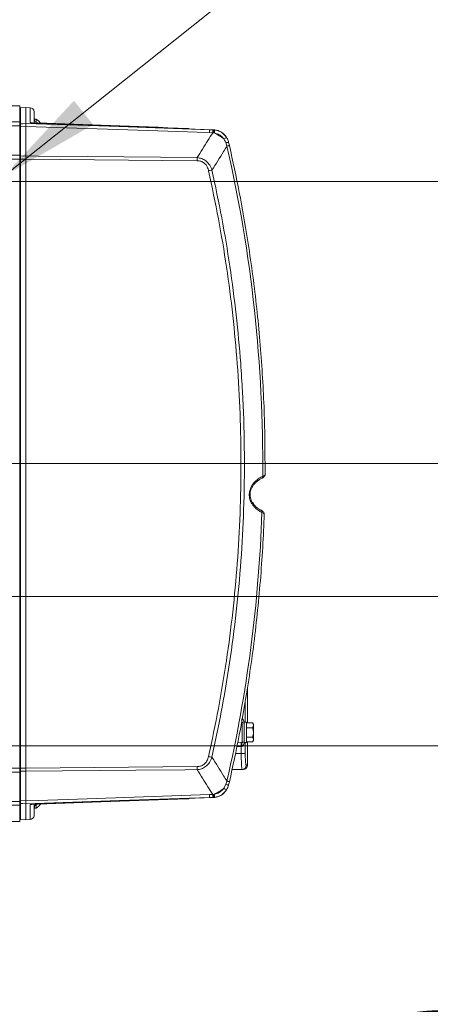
# Model space of a CAD drawing. Header units: millimetres. Extents: x 0 to 8410, y 0 to 5940.
# Tile 35 of 256: x 2440 to 2640, y 968 to 1450. Entities that reach past the tile are written whole.
import ezdxf

# ---------------------------------------------------------------- set-up
doc = ezdxf.new("R2010")
doc.units = ezdxf.units.MM
doc.header["$LTSCALE"] = 10
doc.styles.add('SLDTEXTSTYLE0', font='TXT', dxfattribs={"width": 0.605})
doc.dimstyles.new('SLDDIMSTYLE0', dxfattribs={"dimtxt": 50, "dimasz": 50, "dimexe": 0, "dimexo": 0.0625, "dimgap": 12.5, "dimtad": 1, "dimtoh": 1, "dimdec": 1, "dimrnd": 1e-09, "dimzin": 12, "dimdsep": 46, "dimtxsty": 'SLDTEXTSTYLE0', "dimsah": 1, "dimcen": 0.09, "dimadec": 0, "dimazin": 0, "dimtfac": 1, "dimtofl": 0, "dimtmove": 0, "dimatfit": 3, "dimfxl": 1, "dimfrac": 2, "dimtolj": 1, "dimtzin": 12, "dimarcsym": 0})
doc.dimstyles.new('SLDDIMSTYLE1', dxfattribs={"dimtxt": 50, "dimasz": 50, "dimexe": 0, "dimexo": 0.0625, "dimgap": -12.5, "dimtad": 1, "dimtoh": 1, "dimdec": 1, "dimrnd": 1e-09, "dimzin": 12, "dimdsep": 46, "dimtxsty": 'SLDTEXTSTYLE0', "dimsah": 1, "dimcen": 0.09, "dimadec": 0, "dimazin": 0, "dimtfac": 1, "dimtofl": 0, "dimtmove": 0, "dimatfit": 3, "dimfxl": 1, "dimfrac": 2, "dimtolj": 1, "dimtzin": 12, "dimarcsym": 0})
doc.dimstyles.new('SLDDIMSTYLE2', dxfattribs={"dimtxt": 50, "dimasz": 50, "dimexe": 0, "dimexo": 0.0625, "dimgap": 12.5, "dimtad": 1, "dimtoh": 1, "dimdec": 1, "dimrnd": 1e-09, "dimzin": 12, "dimdsep": 46, "dimtxsty": 'SLDTEXTSTYLE0', "dimsah": 1, "dimcen": 0.09, "dimadec": 0, "dimazin": 0, "dimtfac": 1, "dimtofl": 0, "dimtmove": 0, "dimatfit": 3, "dimfxl": 1, "dimfrac": 2, "dimtolj": 1, "dimtzin": 12, "dimarcsym": 0})
doc.dimstyles.new('SLDDIMSTYLE3', dxfattribs={"dimtxt": 50, "dimasz": 50, "dimexe": 0, "dimexo": 0.0625, "dimgap": -12.5, "dimtad": 1, "dimtoh": 1, "dimdec": 1, "dimrnd": 1e-09, "dimzin": 12, "dimdsep": 46, "dimtxsty": 'SLDTEXTSTYLE0', "dimsah": 1, "dimcen": 0.09, "dimadec": 0, "dimazin": 0, "dimtfac": 1, "dimtofl": 0, "dimtmove": 0, "dimatfit": 3, "dimfxl": 1, "dimfrac": 2, "dimtolj": 1, "dimtzin": 12, "dimarcsym": 0})
doc.dimstyles.new('SLDDIMSTYLE4', dxfattribs={"dimtxt": 50, "dimasz": 50, "dimexe": 0, "dimexo": 0.0625, "dimgap": 12.5, "dimtad": 0, "dimtih": 1, "dimtoh": 1, "dimdec": 1, "dimrnd": 1e-09, "dimzin": 12, "dimdsep": 46, "dimtxsty": 'SLDTEXTSTYLE0', "dimblk1": 'NONE', "dimsah": 1, "dimcen": 0, "dimadec": 0, "dimazin": 0, "dimtfac": 1, "dimtmove": 0, "dimatfit": 3, "dimldrblk": 'NONE', "dimfxl": 1, "dimfrac": 2, "dimtolj": 1, "dimtzin": 12, "dimarcsym": 0})

# ---------------------------------------------------------------- blocks, each defined once
blk = doc.blocks.new('*D46')
at = {"color": 7, "linetype": 'Continuous', "lineweight": 0}
for p, q in [((2410.3, 1232.51), (2796.99, 1232.51)), ((2781.99, 1094.51), (2781.99, 1232.51)), ((2428.71, 1094.51), (2796.99, 1094.51))]:
    blk.add_line(p, q, dxfattribs=at)
for points in [[(2781.99, 1232.51), (2774.49, 1182.51), (2789.49, 1182.51)], [(2781.99, 1094.51), (2789.49, 1144.51), (2774.49, 1144.51)]]:
    blk.add_solid(points, dxfattribs=at)
at = {"color": 7, "linetype": 'Continuous', "lineweight": 0, "insert": (2717.54, 1106.23), "char_height": 50, "attachment_point": 1, "rotation": 90, "style": 'SLDTEXTSTYLE0'}
blk.add_mtext('138', dxfattribs=at)
blk = doc.blocks.new('*D47')
at = {"color": 7, "linetype": 'Continuous', "lineweight": 0}
for p, q in [((2679.92, 1232.51), (2679.92, 1332.51)), ((2410.3, 1232.51), (2694.92, 1232.51)), ((2679.92, 1167.51), (2679.92, 1232.51)), ((2118.59, 1167.51), (2694.92, 1167.51)), ((2679.92, 1167.51), (2679.92, 727.07))]:
    blk.add_line(p, q, dxfattribs=at)
for points in [[(2679.92, 1232.51), (2687.42, 1282.51), (2672.42, 1282.51)], [(2679.92, 1167.51), (2672.42, 1117.51), (2687.42, 1117.51)]]:
    blk.add_solid(points, dxfattribs=at)
at = {"color": 7, "linetype": 'Continuous', "lineweight": 0, "char_height": 50, "attachment_point": 1, "rotation": 90, "style": 'SLDTEXTSTYLE0'}
for s, insert in [(' (3x M8)', (2615.46, 819.3)), ('65', (2615.46, 742.94))]:
    blk.add_mtext(s, dxfattribs=dict(at, insert=insert))
blk = doc.blocks.new('*D48')
at = {"color": 7, "linetype": 'Continuous', "lineweight": 0}
for p, q in [((2484.96, 1691.75), (2484.96, 1615.05)), ((2631.14, 1691.75), (2484.96, 1691.75)), ((2631.14, 1615.05), (2631.14, 1691.75)), ((2378.71, 1370.51), (2378.71, 1614.71)), ((2428.71, 1370.51), (2428.71, 1614.71)), ((2484.96, 1615.05), (2631.14, 1615.05)), ((2378.71, 1599.71), (2278.71, 1599.71)), ((2378.71, 1599.71), (2428.71, 1599.71)), ((2428.71, 1599.71), (2631.14, 1599.71))]:
    blk.add_line(p, q, dxfattribs=at)
for points in [[(2378.71, 1599.71), (2328.71, 1607.21), (2328.71, 1592.21)], [(2428.71, 1599.71), (2478.71, 1592.21), (2478.71, 1607.21)]]:
    blk.add_solid(points, dxfattribs=at)
at = {"color": 7, "linetype": 'Continuous', "lineweight": 0, "insert": (2500.83, 1679.5), "char_height": 50, "attachment_point": 1, "style": 'SLDTEXTSTYLE0'}
blk.add_mtext(' 50 ', dxfattribs=at)
blk = doc.blocks.new('*D49')
at = {"color": 7, "linetype": 'Continuous', "lineweight": 0}
for p, q in [((2428.71, 1370.51), (2909.36, 1370.51)), ((2894.36, 1094.51), (2894.36, 1370.51)), ((2879.02, 1324.71), (2802.31, 1324.71)), ((2802.31, 1324.71), (2802.31, 1140.31)), ((2879.02, 1140.31), (2879.02, 1324.71)), ((2802.31, 1140.31), (2879.02, 1140.31)), ((2428.71, 1094.51), (2909.36, 1094.51))]:
    blk.add_line(p, q, dxfattribs=at)
for points in [[(2894.36, 1370.51), (2886.86, 1320.51), (2901.86, 1320.51)], [(2894.36, 1094.51), (2901.86, 1144.51), (2886.86, 1144.51)]]:
    blk.add_solid(points, dxfattribs=at)
at = {"color": 7, "linetype": 'Continuous', "lineweight": 0, "insert": (2814.56, 1156.19), "char_height": 50, "attachment_point": 1, "rotation": 90, "style": 'SLDTEXTSTYLE0'}
blk.add_mtext(' 276 ', dxfattribs=at)
blk = doc.blocks.new('SW_SYMBOL_HOLE_DEPTH')
at = {"color": 0, "linetype": 'Continuous', "lineweight": 0}
for p, q in [((0, 8750), (8000, 8750)), ((4000, 8750), (4000, 750)), ((1000, 5550), (4000, 750)), ((7000, 5550), (4000, 750))]:
    blk.add_line(p, q, dxfattribs=at)
blk = doc.blocks.new('*D50')
at = {"color": 7, "linetype": 'Continuous', "lineweight": 0}
for p, q in [((2431.83, 1373.01), (2715.89, 1599.71)), ((2715.89, 1599.71), (2815.89, 1599.71)), ((2425.58, 1368.02), (2431.83, 1373.01))]:
    blk.add_line(p, q, dxfattribs=at)
blk.add_solid([(2431.83, 1373.01), (2475.59, 1398.34), (2466.23, 1410.06)], dxfattribs=at)
at = {"color": 7, "linetype": 'Continuous', "lineweight": 0, "xscale": 0.0064453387, "yscale": 0.0064453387, "zscale": 0.0064453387}
blk.add_blockref('SW_SYMBOL_HOLE_DEPTH', (3018.74, 1568.58), dxfattribs=at)
at = {"color": 7, "linetype": 'Continuous', "lineweight": 0, "char_height": 50, "attachment_point": 1, "style": 'SLDTEXTSTYLE0'}
for s, insert in [('4x M', (2831.76, 1625.8)), ('8', (2980.59, 1625.8)), ('16', (3087.8, 1625.94))]:
    blk.add_mtext(s, dxfattribs=dict(at, insert=insert))
blk = doc.blocks.new('_NONE')

msp = doc.modelspace()

# ---------------------------------------------------------------- linework, layer by layer
at = {"color": 7, "linetype": 'Continuous', "lineweight": 0}
for p, q in [((2439.705356, 1407.513996), (2357.550799, 1407.513996)), ((2439.705356, 1399.667074), (2439.705356, 1407.513996)), ((2442.703559, 1406.772559), (2440.161719, 1406.549876)), ((2440.161778, 1406.545793), (2440.161749, 1406.549429)), ((2442.703708, 1406.768476), (2442.703916, 1406.768506)), ((2444.827719, 1406.641608), (2442.704125, 1406.771754)), ((2442.705377, 1406.766539), (2442.705377, 1398.924624)), ((2446.705355, 1404.643645), (2446.705355, 1399.099489)), ((2439.705356, 1399.667074), (2439.705356, 1397.737702)), ((2439.705356, 1383.45324), (2439.705356, 1397.737702)), ((2442.705347, 1398.924356), (2442.705377, 1398.924624)), ((2442.705377, 1397.47872), (2442.705347, 1397.483086)), ((2442.705377, 1397.47872), (2442.705377, 1383.017351)), ((2447.705372, 1401.014005), (2446.711137, 1401.014005)), ((2447.705372, 1399.433618), (2447.705372, 1401.014005)), ((2534.458889, 1395.815869), (2448.632731, 1398.934876)), ((2534.044488, 1395.830353), (2534.715517, 1395.806318)), ((2534.715517, 1395.806318), (2535.114421, 1395.778557)), ((2541.848789, 1389.613815), (2541.845764, 1389.626951)), ((2541.848792, 1389.613812), (2542.189552, 1388.126736)), ((2439.705356, 1383.45324), (2439.705356, 1381.42619)), ((2442.705377, 1383.017351), (2442.705377, 1383.015101)), ((2439.705356, 1381.42619), (2439.705356, 1083.601808)), ((2442.705377, 1381.500711), (2442.705377, 1381.498103)), ((2442.705377, 1381.498103), (2442.705377, 1083.529895)), ((2558.317288, 1225.476759), (2558.306439, 1225.471786)), ((2559.650256, 1227.07052), (2559.661581, 1227.070473)), ((2554.005368, 1213.013999), (2553.505375, 1213.632801)), ((2559.252544, 1207.91633), (2559.242292, 1207.916514)), ((2551.005377, 1105.632802), (2551.005377, 1122.494412)), ((2548.522814, 1105.830421), (2548.147752, 1105.836963)), ((2550.505354, 1106.014003), (2549.505367, 1106.014003)), ((2549.505367, 1106.014003), (2549.505367, 1096.013998)), ((2550.505354, 1106.014003), (2550.505354, 1096.013998)), ((2553.505375, 1105.632802), (2550.505354, 1105.632802)), ((2553.505375, 1103.323405), (2550.505354, 1103.323405)), ((2554.005368, 1105.014001), (2553.505375, 1105.632802)), ((2554.005368, 1105.014001), (2554.005368, 1104.478096)), ((2554.005368, 1104.478096), (2554.005368, 1101.013993)), ((2553.505375, 1098.704596), (2550.505354, 1098.704596)), ((2554.005368, 1097.549891), (2554.005368, 1101.013993)), ((2548.522814, 1096.19758), (2546.296402, 1096.158718)), ((2549.505367, 1096.013998), (2550.505354, 1096.013998)), ((2553.505375, 1096.3952), (2550.505354, 1096.3952)), ((2551.005377, 1084.956308), (2551.005377, 1096.3952)), ((2553.505375, 1096.3952), (2554.005368, 1097.014)), ((2554.005368, 1097.549891), (2554.005368, 1097.014)), ((2439.705356, 1083.601808), (2439.705356, 1081.574758)), ((2439.705356, 1081.574758), (2439.705356, 1067.290296)), ((2442.705377, 1083.529895), (2442.705377, 1083.527287)), ((2442.705377, 1082.010647), (2442.705377, 1082.012897)), ((2442.705377, 1067.549278), (2442.705377, 1082.010647)), ((2548.498704, 1082.947155), (2543.520971, 1082.860281)), ((2541.845764, 1075.401047), (2541.848789, 1075.414183)), ((2542.189552, 1076.901262), (2541.848792, 1075.414186)), ((2439.705356, 1067.290296), (2439.705356, 1065.360924)), ((2439.705356, 1057.514002), (2439.705356, 1065.360924)), ((2442.705347, 1067.544912), (2442.705377, 1067.549278)), ((2442.705377, 1066.103374), (2442.705347, 1066.103642)), ((2442.705377, 1058.261459), (2442.705377, 1066.103374)), ((2446.705355, 1065.928703), (2446.705355, 1060.384353)), ((2447.705372, 1064.013993), (2447.705372, 1065.59438)), ((2448.632731, 1066.093122), (2534.458889, 1069.212129)), ((2534.715517, 1069.22168), (2534.044488, 1069.197645)), ((2535.114421, 1069.249441), (2534.715517, 1069.22168)), ((2446.711137, 1064.013993), (2447.705372, 1064.013993)), ((2357.550799, 1057.514002), (2439.705356, 1057.514002)), ((2440.161719, 1058.478122), (2442.703559, 1058.255439)), ((2442.703708, 1058.259522), (2442.703916, 1058.259492)), ((2442.704125, 1058.256244), (2444.827719, 1058.38639))]:
    msp.add_line(p, q, dxfattribs=at)
at = {"color": 8, "linetype": 'Continuous', "lineweight": 0}
for p, q in [((2442.703708, 1406.768476), (2440.161778, 1406.545793)), ((2440.161778, 1406.545793), (2440.161778, 1398.708319)), ((2444.775178, 1406.639685), (2442.705377, 1406.766539)), ((2444.775178, 1399.389913), (2444.775178, 1406.639685)), ((2377.814411, 1399.667074), (2439.705356, 1399.667074)), ((2439.705356, 1397.737702), (2377.814411, 1397.737702)), ((2442.705347, 1397.483086), (2440.161778, 1397.26684)), ((2440.161778, 1397.26684), (2440.161778, 1382.954647)), ((2448.633595, 1399.130826), (2448.635562, 1399.160033)), ((2448.635562, 1399.160033), (2448.635562, 1398.934772)), ((2532.424523, 1395.882939), (2448.635562, 1398.927917)), ((2521.77517, 1396.276807), (2521.77517, 1396.521499)), ((2521.77517, 1396.521499), (2521.77663, 1396.491846)), ((2532.424523, 1395.882939), (2534.044488, 1395.830353)), ((2534.041418, 1394.377877), (2532.424523, 1394.434174)), ((2534.231617, 1394.356375), (2534.041418, 1394.377877)), ((2534.588112, 1394.315442), (2534.231617, 1394.356375)), ((2534.542217, 1395.808597), (2534.978403, 1395.770257)), ((2534.884675, 1394.266879), (2534.588112, 1394.315442)), ((2541.022851, 1387.86072), (2540.466203, 1389.545505)), ((2365.853249, 1383.45324), (2439.705356, 1383.45324)), ((2440.161778, 1382.954647), (2442.705377, 1383.015101)), ((2439.705356, 1381.42619), (2365.853249, 1381.42619)), ((2439.705356, 1381.440153), (2440.161778, 1381.440153)), ((2440.161778, 1381.440153), (2440.161778, 1083.587845)), ((2526.465936, 1380.701741), (2442.705377, 1381.498103)), ((2549.950107, 1116.057081), (2549.950107, 1106.014003)), ((2548.522814, 1096.19758), (2548.522814, 1105.830421)), ((2547.995045, 1094.18868), (2545.894815, 1094.152009)), ((2547.995045, 1090.764006), (2547.995045, 1094.18868)), ((2549.950107, 1096.013998), (2549.950107, 1090.764006)), ((2547.995045, 1090.764006), (2545.202954, 1090.764006)), ((2547.995045, 1090.764006), (2549.950107, 1090.764006)), ((2442.705377, 1083.529895), (2526.465936, 1084.326257)), ((2365.853249, 1083.601808), (2439.705356, 1083.601808)), ((2439.705356, 1081.574758), (2365.853249, 1081.574758)), ((2439.705356, 1083.587845), (2440.161778, 1083.587845)), ((2442.705377, 1082.012897), (2440.161778, 1082.073351)), ((2440.161778, 1082.073351), (2440.161778, 1067.761158)), ((2539.524509, 1073.680778), (2540.466203, 1075.482493)), ((2540.466203, 1075.482493), (2541.022851, 1077.167278)), ((2532.424523, 1070.593824), (2534.041418, 1070.650121)), ((2534.041418, 1070.650121), (2534.231617, 1070.671623)), ((2534.231617, 1070.671623), (2534.588112, 1070.712557)), ((2534.588112, 1070.712557), (2534.884675, 1070.761119)), ((2377.814411, 1067.290296), (2439.705356, 1067.290296)), ((2439.705356, 1065.360924), (2377.814411, 1065.360924)), ((2440.161778, 1067.761158), (2442.705347, 1067.544912)), ((2440.161778, 1066.319679), (2440.161778, 1058.482205)), ((2444.775178, 1058.388313), (2444.775178, 1065.638085)), ((2448.635562, 1065.867965), (2448.633297, 1065.881675)), ((2448.635562, 1066.100081), (2532.424523, 1069.145059)), ((2448.635562, 1066.093226), (2448.635562, 1065.867965)), ((2521.77517, 1068.506499), (2521.77517, 1068.751191)), ((2534.044488, 1069.197645), (2532.424523, 1069.145059)), ((2534.978403, 1069.257741), (2534.542217, 1069.219401)), ((2440.161778, 1058.482205), (2442.703708, 1058.259522)), ((2442.705377, 1058.261459), (2444.775178, 1058.388313))]:
    msp.add_line(p, q, dxfattribs=at)
at = {"color": 8, "linetype": 'Continuous', "lineweight": 0, "flags": 128}
for points in [[(2440.161778, 1397.26684), (2440.070702, 1397.258287), (2439.984216, 1397.241195), (2439.905329, 1397.216176), (2439.836724, 1397.184079), (2439.780756, 1397.145992), (2439.73936, 1397.10324), (2439.713939, 1397.05727), (2439.705356, 1397.009676)], [(2440.161778, 1398.708319), (2441.278173, 1398.803135), (2442.705347, 1398.924356)], [(2442.705377, 1398.924624), (2488.497122, 1397.372161), (2532.424523, 1395.882939)], [(2532.424523, 1394.434174), (2526.42922, 1394.63762), (2502.447976, 1395.451402), (2442.705377, 1397.47872)], [(2444.775178, 1399.389913), (2445.155277, 1399.339934), (2445.459886, 1399.243539)], [(2542.189552, 1388.126736), (2542.170002, 1388.122281), (2542.111559, 1388.108944), (2542.01503, 1388.086935), (2541.881694, 1388.056537), (2541.713341, 1388.018151), (2541.512205, 1387.9723), (2541.281028, 1387.91958), (2541.022851, 1387.86072)], [(2440.161778, 1382.954647), (2440.070702, 1382.946243), (2439.984216, 1382.929479), (2439.905329, 1382.904922), (2439.836724, 1382.873406), (2439.780756, 1382.836034), (2439.73936, 1382.794057), (2439.713939, 1382.748952), (2439.705356, 1382.702222)], [(2442.705377, 1383.017351), (2448.701455, 1382.960474), (2472.685738, 1382.732888), (2526.465936, 1382.222359)], [(2442.705377, 1381.500711), (2441.224559, 1381.465455), (2440.161778, 1381.440153)], [(2558.481707, 1226.371094), (2558.53395, 1226.141828), (2558.545961, 1225.927007), (2558.516963, 1225.73986), (2558.448805, 1225.591915), (2558.345659, 1225.492282), (2558.317288, 1225.476759)], [(2559.608205, 1226.755772), (2559.641017, 1226.887982), (2559.650256, 1227.07052)], [(2558.100744, 1208.63891), (2558.157845, 1208.871286), (2558.173432, 1209.090294), (2558.14652, 1209.282116), (2558.078809, 1209.434648), (2557.974561, 1209.538267), (2557.943179, 1209.555869)], [(2559.242292, 1207.916514), (2559.23964, 1208.103852), (2559.213861, 1208.228819)], [(2548.258944, 1094.197889), (2548.171325, 1094.194834), (2548.083319, 1094.19175), (2547.995045, 1094.18868)], [(2550.458594, 1084.946861), (2550.94458, 1084.955265), (2551.005377, 1084.956308)], [(2439.705356, 1082.325776), (2439.713939, 1082.279046), (2439.73936, 1082.233941), (2439.780756, 1082.191964), (2439.836724, 1082.154592), (2439.905329, 1082.123076), (2439.984216, 1082.098519), (2440.070702, 1082.081755), (2440.161778, 1082.073351)], [(2440.161778, 1083.587845), (2441.224559, 1083.562543), (2442.705377, 1083.527287)], [(2526.465936, 1082.805639), (2520.469888, 1082.748701), (2496.485575, 1082.520997), (2442.705377, 1082.010647)], [(2541.022851, 1077.167278), (2541.281028, 1077.108418), (2541.512205, 1077.055698), (2541.713341, 1077.009847), (2541.881694, 1076.971461), (2542.01503, 1076.941063), (2542.111559, 1076.919054), (2542.170002, 1076.905718), (2542.189552, 1076.901262)], [(2442.705377, 1067.549278), (2448.70068, 1067.752724), (2472.681923, 1068.566521), (2532.424523, 1070.593824)], [(2439.705356, 1068.018322), (2439.713939, 1067.970728), (2439.73936, 1067.924758), (2439.780756, 1067.882006), (2439.836724, 1067.843919), (2439.905329, 1067.811822), (2439.984216, 1067.786803), (2440.070702, 1067.769711), (2440.161778, 1067.761158)], [(2442.705347, 1066.103642), (2441.278173, 1066.224863), (2440.161778, 1066.319679)], [(2532.424523, 1069.145059), (2488.497122, 1067.655837), (2442.705377, 1066.103374)], [(2444.775178, 1065.638085), (2445.155277, 1065.688064), (2445.469035, 1065.7882)]]:
    msp.add_lwpolyline(points, dxfattribs=at)
at = {"color": 7, "linetype": 'Continuous', "lineweight": 0, "flags": 128}
msp.add_lwpolyline([(2549.040272, 1082.956617), (2548.980071, 1082.955559), (2548.498704, 1082.947155)], dxfattribs=at)
at = {"color": 8, "linetype": 'Continuous', "lineweight": 0}
for centre, radius, start, end in [((2440.204963, 1406.048056), 0.499607, 94.95864124, 179.96313014), ((2444.70685, 1404.642348), 1.998505, 0.03717241, 88.04071016), ((2440.20498, 1398.210566), 0.499624, 94.96041444, 179.96135694), ((2448.703891, 1401.1574), 1.998536, 180.03806068, 268.04070605), ((2521.705466, 1394.520632), 2.00208, 59.30369226, 88.00480752), ((2516.39701, 1395.158557), 16.043875, 357.41220958, 2.58779042), ((2519.2012, 1395.135482), 14.859544, 357.0775448, 2.68027958), ((2524.365905, 1395.677284), 10.612906, 352.36306941, 0.50193993), ((2521.538324, 1367.910688), 29.542747, 52.49584289, 63.14307974), ((2548.347442, 1377.828117), 16.143428, 117.83211295, 123.12955592), ((2541.289742, 1386.902925), 2.767932, 78.34758188, 107.3092226), ((1859.705367, 1232.513999), 698.803345, 359.496328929, 12.844388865), ((2451.082741, 1381.46205), 75.38703, 359.42213855, 0.57786145), ((2461.467675, 1690.796063), 322.823098, 282.62528191, 282.92375216), ((1859.705367, 1232.513999), 698.803345, 347.155611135, 358.042069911), ((2576.640472, 1095.188526), 28.662872, 178.00094853, 181.99905147), ((2461.467675, 774.231935), 322.823098, 77.07624784, 77.37471809), ((2451.082741, 1083.565948), 75.38703, 359.42213855, 0.57786145), ((2548.461285, 1084.944115), 1.997311, 271.07348337, 0.07875853), ((2541.289742, 1078.125074), 2.767932, 252.6907774, 281.65241812), ((2516.39701, 1069.869441), 16.043875, 357.41220958, 2.58779042), ((2519.2012, 1069.892516), 14.859544, 357.31972042, 2.9224552), ((2521.538324, 1097.11731), 29.542747, 296.85692026, 307.50415711), ((2524.365905, 1069.350714), 10.612906, 359.49806007, 7.63693059), ((2548.347442, 1087.199881), 16.143428, 236.87044408, 242.16788705), ((2440.20498, 1066.817432), 0.499624, 180.03864306, 265.03958556), ((2448.703891, 1063.870598), 1.998536, 91.95929395, 179.96193932), ((2521.705466, 1070.507366), 2.00208, 271.99519248, 300.69630774), ((2444.70685, 1060.38565), 1.998505, 271.95928984, 359.96282759), ((2440.204963, 1058.979942), 0.499607, 180.03686986, 265.04135876)]:
    msp.add_arc(centre, radius, start, end, dxfattribs=at)
at = {"color": 7, "linetype": 'Continuous', "lineweight": 0}
for centre, radius, start, end in [((2444.705367, 1404.645354), 2, 6.13997211, 86.48473498), ((2440.205367, 1406.051787), 0.5, 116.66865552, 159.0441064), ((2448.705387, 1401.165694), 2.000032, 180.00625596, 268.14620624), ((2444.306386, 1394.89461), 7, 37.34451807, 60.95025276), ((2448.705367, 1400.933554), 2, 265.56805647, 267.94783899), ((2521.705422, 1394.529736), 1.999828, 58.88068003, 87.72017467), ((1859.705367, 1232.513999), 700, 9.014278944, 12.844388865), ((2558.661611, 1227.078209), 1, 340.75183829, 359.55676693), ((2558.253149, 1207.951295), 1, 357.99626183, 16.23890346), ((1859.705367, 1232.513999), 700, 347.155611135, 350.985721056), ((2548.505367, 1104.830568), 1, 0, 89), ((2548.505367, 1097.19743), 1, 271, 0), ((2549.005367, 1084.956309), 2, 271, 0.33732978), ((2448.705377, 1063.862307), 2.000022, 91.92526518, 179.99767452), ((2444.306386, 1070.133388), 7, 299.04974724, 323.05244042), ((2448.705367, 1064.094444), 2, 91.9861986, 94.39937747), ((2521.705335, 1070.498464), 2.000045, 272.05481326, 301.11847622), ((2444.705367, 1060.382644), 2, 273.4901821, 353.8476702), ((2440.205367, 1058.976211), 0.5, 201.02552316, 243.44896793)]:
    msp.add_arc(centre, radius, start, end, dxfattribs=at)
for centre, major_axis, ratio, start_param, end_param in [((2418.182514, 1405.269029), (24.522851, 1.497583), 0.0071443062, 6.2827490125, 6.2943983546), ((3104.429868, 1376.999571), (879.713339, -30.67821), 0.0012076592, 3.8712009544, 3.9885155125), ((3104.429868, 1088.028427), (879.713339, 30.67821), 0.0012076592, 2.2946697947, 2.4119843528), ((2418.182514, 1059.758969), (24.522851, -1.497583), 0.0071443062, 6.2719722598, 6.2836216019), ((2444.705367, 1061.38452), (-0.116353, 2.998431), 0.2986134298, 3.1482906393, 3.2066442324)]:
    msp.add_ellipse(centre, major_axis=major_axis, ratio=ratio, start_param=start_param, end_param=end_param, dxfattribs=at)
at = {"color": 8, "linetype": 'Continuous', "lineweight": 0}
for centre, major_axis, ratio, start_param, end_param in [((2444.705367, 1403.643478), (0.116353, 2.998431), 0.2986134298, 6.2764873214, 6.3350283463), ((2448.705367, 1393.928933), (-0.072662, 5.00594), 0.0104368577, 6.2303083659, 6.2826542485), ((2448.705367, 1071.099065), (0.072662, 5.00594), 0.0104368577, 3.1421237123, 3.1944695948), ((2444.705367, 1061.38452), (-0.116353, 2.998431), 0.2986134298, 3.0897496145, 3.1482906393)]:
    msp.add_ellipse(centre, major_axis=major_axis, ratio=ratio, start_param=start_param, end_param=end_param, dxfattribs=at)
for points, knots in [([(2440.161778, 1398.708319), (2440.159872, 1398.66552), (2440.155831, 1398.57481), (2440.155573, 1398.075174), (2440.15971, 1397.536265), (2440.161778, 1397.26684)], [0, 0, 0, 0, 0.3087652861, 0.6544203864, 1, 1, 1, 1]), ([(2448.635562, 1398.927917), (2448.632383, 1398.92817), (2447.852652, 1398.990302), (2446.483478, 1399.103328), (2445.040906, 1399.266613), (2444.85834, 1399.351325), (2444.775178, 1399.389913)], [0, 0, 0, 0, 0.0016695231, 0.4094950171, 0.7310161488, 1, 1, 1, 1]), ([(2448.546006, 1398.917069), (2448.57444, 1398.925232), (2448.604482, 1398.933856), (2448.633983, 1398.928219), (2448.635562, 1398.927917)], [0, 0, 0, 0, 0.9464760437, 1, 1, 1, 1]), ([(2526.465936, 1382.222359), (2528.214233, 1385.012832), (2530.753557, 1389.06587), (2533.260483, 1393.116166), (2534.041418, 1394.377877)], [0, 0, 0, 0, 0.6884889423, 1, 1, 1, 1]), ([(2539.524509, 1391.34722), (2539.07369, 1391.863395), (2538.153618, 1392.916852), (2536.491822, 1393.863538), (2535.343343, 1394.151768), (2534.884675, 1394.266879)], [0, 0, 0, 0, 0.3658991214, 0.7467593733, 1, 1, 1, 1]), ([(2534.978403, 1395.770257), (2535.572887, 1395.659081), (2537.046649, 1395.383471), (2539.185814, 1394.192482), (2540.274085, 1392.793468), (2540.81036, 1392.104064)], [0, 0, 0, 0, 0.2553624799, 0.6330593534, 1, 1, 1, 1]), ([(2541.022851, 1387.86072), (2540.481749, 1386.993144), (2538.048105, 1383.091158), (2535.584362, 1379.186796), (2533.668413, 1376.150539)], [0, 0, 0, 0, 0.2223421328, 1, 1, 1, 1]), ([(2540.466203, 1389.545505), (2540.378534, 1389.781642), (2540.14141, 1390.420338), (2539.763009, 1390.988878), (2539.524509, 1391.34722)], [0, 0, 0, 0, 0.3697164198, 1, 1, 1, 1]), ([(2440.161778, 1382.954647), (2440.161175, 1382.782511), (2440.159665, 1382.352157), (2440.160412, 1381.820507), (2440.161615, 1381.485661), (2440.161778, 1381.440153)], [0, 0, 0, 0, 0.3654959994, 0.9137669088, 1, 1, 1, 1]), ([(2526.465936, 1382.222359), (2527.220884, 1382.100924), (2528.755906, 1381.854011), (2530.754157, 1380.711472), (2532.46073, 1378.927451), (2533.285475, 1377.302073), (2533.628049, 1376.271917), (2533.668413, 1376.150539)], [0, 0, 0, 0, 0.2277018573, 0.4629820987, 0.673731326, 0.9615572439, 1, 1, 1, 1]), ([(2532.028361, 1375.778695), (2532.003476, 1375.884649), (2531.797334, 1376.762353), (2531.24498, 1378.149801), (2529.938252, 1379.658219), (2528.318519, 1380.548831), (2527.082056, 1380.650887), (2526.465936, 1380.701741)], [0, 0, 0, 0, 0.040453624, 0.3351096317, 0.5426311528, 0.7720964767, 1, 1, 1, 1]), ([(2532.028361, 1089.249303), (2533.686235, 1097.038053), (2537.003089, 1112.620743), (2540.894447, 1136.207858), (2543.987671, 1159.908999), (2546.215292, 1183.88034), (2547.568357, 1208.093288), (2548.021524, 1232.521597), (2547.567865, 1256.949905), (2546.214976, 1281.143013), (2543.993404, 1305.069744), (2540.90858, 1328.744119), (2537.016403, 1352.346168), (2533.691042, 1367.967853), (2532.028361, 1375.778695)], [0, 0, 0, 0, 0.0827003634, 0.1654558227, 0.2482112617, 0.3309116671, 0.4154394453, 0.5000260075, 0.5846125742, 0.6691403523, 0.7516350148, 0.834129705, 0.9170648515, 1, 1, 1, 1]), ([(2533.668413, 1376.150539), (2535.330302, 1368.342811), (2538.655187, 1352.722159), (2542.556061, 1329.077565), (2545.657278, 1305.3189), (2547.556664, 1284.87722), (2548.94496, 1263.26389), (2549.694514, 1240.474305), (2549.464824, 1213.874547), (2548.205312, 1188.063155), (2546.031664, 1163.068936), (2542.890834, 1138.170648), (2538.87507, 1113.403155), (2535.403333, 1097.049714), (2533.668413, 1088.877459)], [0, 0, 0, 0, 0.0826876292, 0.1654303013, 0.2481729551, 0.3308606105, 0.378049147, 0.4725234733, 0.5669978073, 0.6535351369, 0.7401670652, 0.8268307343, 0.9134626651, 1, 1, 1, 1]), ([(2558.100744, 1208.63891), (2557.468011, 1208.986516), (2556.203803, 1209.681039), (2554.403997, 1211.225141), (2552.904791, 1213.187732), (2551.964618, 1215.627243), (2551.830511, 1218.083187), (2552.451362, 1220.561605), (2553.639976, 1222.583028), (2555.154973, 1224.197792), (2556.72644, 1225.433771), (2557.878129, 1226.04878), (2558.481707, 1226.371094)], [0, 0, 0, 0, 0.1031028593, 0.2060007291, 0.3243150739, 0.4234023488, 0.5231546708, 0.6089961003, 0.7262116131, 0.8143786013, 0.9027194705, 1, 1, 1, 1]), ([(2558.481707, 1226.371094), (2558.783754, 1226.488573), (2559.363643, 1226.714117), (2559.557414, 1226.955071), (2559.650256, 1227.07052)], [0, 0, 0, 0, 0.5208698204, 1, 1, 1, 1]), ([(2559.242292, 1207.916514), (2559.23178, 1207.936671), (2559.166508, 1208.061826), (2558.883008, 1208.320852), (2558.362306, 1208.532562), (2558.100744, 1208.63891)], [0, 0, 0, 0, 0.08720789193, 0.54148176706, 1, 1, 1, 1]), ([(2549.438669, 1105.954712), (2549.365938, 1106.216249), (2549.224813, 1106.723724), (2548.940496, 1107.336327), (2548.645285, 1107.688128), (2548.424019, 1107.809282), (2548.312691, 1107.82333), (2548.258944, 1107.830112)], [0, 0, 0, 0, 0.35270559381, 0.68437211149, 0.86004270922, 0.93243132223, 1, 1, 1, 1]), ([(2548.258944, 1094.197889), (2548.312699, 1094.204667), (2548.424037, 1094.218705), (2548.645098, 1094.339957), (2548.942768, 1094.690772), (2549.214901, 1095.32717), (2549.427095, 1095.855207), (2549.49898, 1096.166031), (2549.505367, 1096.193646)], [0, 0, 0, 0, 0.0637896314, 0.1321201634, 0.2979755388, 0.6110949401, 0.9654475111, 1, 1, 1, 1]), ([(2526.465936, 1084.326257), (2526.612514, 1084.330435), (2527.311669, 1084.350364), (2528.61611, 1084.616569), (2530.163472, 1085.551679), (2531.418581, 1087.160643), (2531.809158, 1088.498475), (2532.028361, 1089.249303)], [0, 0, 0, 0, 0.0545060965, 0.2599869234, 0.4864671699, 0.7117915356, 1, 1, 1, 1]), ([(2533.668413, 1088.877459), (2533.324069, 1088.005993), (2532.699151, 1086.424446), (2531.039078, 1084.538271), (2529.115708, 1083.35666), (2527.50774, 1082.919113), (2526.64394, 1082.825027), (2526.465936, 1082.805639)], [0, 0, 0, 0, 0.2794942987, 0.5072290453, 0.7396731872, 0.9463544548, 1, 1, 1, 1]), ([(2533.668413, 1088.877459), (2535.584362, 1085.841202), (2538.048105, 1081.93684), (2540.481749, 1078.034854), (2541.022851, 1077.167278)], [0, 0, 0, 0, 0.7776578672, 1, 1, 1, 1]), ([(2548.498704, 1082.947155), (2548.449453, 1083.033044), (2548.350952, 1083.20482), (2548.198512, 1084.554526), (2548.074424, 1086.541914), (2548.005005, 1088.740792), (2547.997866, 1090.190995), (2547.995045, 1090.764006)], [0, 0, 0, 0, 0.2150745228, 0.43014812, 0.6451786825, 0.8598014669, 1, 1, 1, 1]), ([(2549.950107, 1090.764006), (2549.956559, 1090.116984), (2549.969461, 1088.823101), (2550.066891, 1087.095842), (2550.201352, 1085.779277), (2550.341264, 1085.054058), (2550.424318, 1084.978177), (2550.458594, 1084.946861)], [0, 0, 0, 0, 0.2108001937, 0.4215475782, 0.6337482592, 0.8488465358, 1, 1, 1, 1]), ([(2440.161778, 1083.587845), (2440.161175, 1083.394754), (2440.159665, 1082.91202), (2440.160412, 1082.404247), (2440.161615, 1082.112942), (2440.161778, 1082.073351)], [0, 0, 0, 0, 0.3655004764, 0.9137656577, 1, 1, 1, 1]), ([(2534.041418, 1070.650121), (2533.260483, 1071.911832), (2530.753557, 1075.962128), (2528.214233, 1080.015166), (2526.465936, 1082.805639)], [0, 0, 0, 0, 0.3115110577, 1, 1, 1, 1]), ([(2534.884675, 1070.761119), (2535.343343, 1070.87623), (2536.491822, 1071.16446), (2538.153618, 1072.111146), (2539.07369, 1073.164603), (2539.524509, 1073.680778)], [0, 0, 0, 0, 0.2532406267, 0.6341008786, 1, 1, 1, 1]), ([(2540.81036, 1072.923934), (2540.274085, 1072.23453), (2539.185814, 1070.835516), (2537.046649, 1069.644527), (2535.572887, 1069.368917), (2534.978403, 1069.257741)], [0, 0, 0, 0, 0.3669406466, 0.7446375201, 1, 1, 1, 1]), ([(2440.161778, 1067.761158), (2440.159872, 1067.519148), (2440.155831, 1067.006223), (2440.155574, 1066.473644), (2440.15971, 1066.370998), (2440.161778, 1066.319679)], [0, 0, 0, 0, 0.3087693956, 0.654418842, 1, 1, 1, 1]), ([(2444.775178, 1065.638085), (2444.85834, 1065.676673), (2445.040906, 1065.761385), (2446.483478, 1065.92467), (2447.852652, 1066.037696), (2448.632383, 1066.099828), (2448.635562, 1066.100081)], [0, 0, 0, 0, 0.26898385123, 0.59050498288, 0.99833047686, 1, 1, 1, 1]), ([(2448.635562, 1066.100081), (2448.633983, 1066.09978), (2448.604368, 1066.094133), (2448.574418, 1066.102218), (2448.546066, 1066.109871)], [0, 0, 0, 0, 0.0533242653, 1, 1, 1, 1]), ([(2521.777137, 1068.505084), (2521.777089, 1068.503192), (2521.776705, 1068.487862), (2521.775887, 1068.497793), (2521.77517, 1068.506499)], [0, 0, 0, 0, 0.1233864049, 1, 1, 1, 1])]:
    msp.add_open_spline(points, degree=3, knots=knots, dxfattribs=at)
at = {"color": 7, "linetype": 'Continuous', "lineweight": 0}
for points, knots in [([(2442.705347, 1398.924356), (2442.701917, 1398.881755), (2442.694622, 1398.791137), (2442.69403, 1398.292582), (2442.701575, 1397.752916), (2442.705347, 1397.483086)], [0, 0, 0, 0, 0.3072899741, 0.6536491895, 1, 1, 1, 1]), ([(2448.725803, 1398.925458), (2448.205066, 1398.967434), (2447.321594, 1399.038648), (2446.287273, 1399.136709), (2445.68786, 1399.20569), (2445.380592, 1399.255099), (2445.35907, 1399.260075), (2445.351704, 1399.261778)], [0, 0, 0, 0, 0.34140645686, 0.57922192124, 0.77869686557, 0.92426181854, 1, 1, 1, 1]), ([(2534.715517, 1395.806318), (2534.688232, 1395.807412), (2534.63811, 1395.809423), (2534.5818, 1395.81054), (2534.552385, 1395.810254), (2534.542613, 1395.809557), (2534.542319, 1395.808845), (2534.542217, 1395.808597)], [0, 0, 0, 0, 0.3850409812, 0.7072995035, 0.8448737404, 0.9461823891, 1, 1, 1, 1]), ([(2534.542217, 1395.808597), (2534.554854, 1395.767124), (2534.58196, 1395.678166), (2534.599329, 1395.174506), (2534.595513, 1394.644043), (2534.588556, 1394.335148), (2534.588112, 1394.315442)], [0, 0, 0, 0, 0.2969209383, 0.6368761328, 0.9768332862, 1, 1, 1, 1]), ([(2540.824844, 1392.074709), (2540.819165, 1392.088421), (2540.46946, 1392.932738), (2539.036923, 1394.202391), (2537.034833, 1395.405982), (2535.63046, 1395.678441), (2535.114421, 1395.778557)], [0, 0, 0, 0, 0.0063533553, 0.3912038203, 0.7762971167, 1, 1, 1, 1]), ([(2540.81036, 1392.104064), (2541.086982, 1391.610355), (2541.530743, 1390.818339), (2541.761776, 1389.943365), (2541.848792, 1389.613812)], [0, 0, 0, 0, 0.6233567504, 1, 1, 1, 1]), ([(2442.705347, 1383.015101), (2442.704222, 1382.843417), (2442.701136, 1382.372502), (2442.703711, 1381.839435), (2442.705347, 1381.500711)], [0, 0, 0, 0, 0.3645762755, 1, 1, 1, 1]), ([(2559.650256, 1227.07052), (2559.602888, 1237.524828), (2559.531309, 1253.322765), (2558.479252, 1274.438042), (2557.349627, 1290.438396), (2555.844706, 1306.419795), (2553.972217, 1322.36043), (2552.30071, 1334.275418), (2551.266682, 1340.87131), (2551.059886, 1342.190427)], [0, 0, 0, 0, 0.2713355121, 0.4100262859, 0.5487169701, 0.6876994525, 0.8266817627, 0.9653379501, 1, 1, 1, 1]), ([(2557.952418, 1209.580026), (2557.797464, 1209.648448), (2557.113149, 1209.950617), (2556.027546, 1210.682606), (2554.779846, 1211.739789), (2553.800819, 1212.885811), (2553.074532, 1214.073676), (2552.588218, 1215.28906), (2552.324147, 1216.557385), (2552.294244, 1217.85995), (2552.516435, 1219.156572), (2552.960065, 1220.395441), (2553.621163, 1221.581453), (2554.5097, 1222.725667), (2555.640665, 1223.804652), (2556.928067, 1224.753389), (2557.871208, 1225.231189), (2558.324589, 1225.460874)], [0, 0, 0, 0, 0.0273036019, 0.1205800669, 0.2041378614, 0.2776384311, 0.3421915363, 0.4008526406, 0.4546231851, 0.5113362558, 0.5674391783, 0.624292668, 0.686227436, 0.7549499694, 0.8323545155, 0.9194105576, 1, 1, 1, 1]), ([(2558.298125, 1225.490756), (2558.459062, 1225.569404), (2558.89609, 1225.782972), (2559.344179, 1226.187274), (2559.52424, 1226.599921), (2559.59387, 1226.759494)], [0, 0, 0, 0, 0.2633513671, 0.7151344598, 1, 1, 1, 1]), ([(2559.208049, 1208.227826), (2559.152565, 1208.373775), (2559.024719, 1208.710073), (2558.607074, 1209.146728), (2558.216367, 1209.433008), (2557.945871, 1209.554412), (2557.944699, 1209.554938)], [0, 0, 0, 0, 0.2499214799, 0.5758705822, 0.9981615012, 1, 1, 1, 1]), ([(2551.059886, 1122.837571), (2551.266685, 1124.156688), (2552.300731, 1130.75258), (2553.985393, 1142.76453), (2555.879411, 1158.900039), (2557.396101, 1175.198205), (2558.560583, 1191.538449), (2559.015056, 1202.457158), (2559.242292, 1207.916514)], [0, 0, 0, 0, 0.0468383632, 0.2342026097, 0.4254416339, 0.616680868, 0.8083403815, 1, 1, 1, 1]), ([(2548.263802, 1107.444724), (2548.264315, 1107.316178), (2548.265865, 1106.928254), (2548.317504, 1106.387071), (2548.406949, 1105.921819), (2548.484193, 1105.860887), (2548.522814, 1105.830421)], [0, 0, 0, 0, 0.1417757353, 0.4278500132, 0.7139277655, 1, 1, 1, 1]), ([(2553.505375, 1105.632802), (2553.73064, 1105.30356), (2553.989665, 1104.924973), (2554.003558, 1104.529625), (2554.005368, 1104.478096)], [0, 0, 0, 0, 0.8696624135, 1, 1, 1, 1]), ([(2554.005368, 1104.478096), (2553.945671, 1104.180868), (2553.86605, 1103.784438), (2553.577564, 1103.415682), (2553.505375, 1103.323405)], [0, 0, 0, 0, 0.7497631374, 1, 1, 1, 1]), ([(2553.505375, 1103.323405), (2553.581496, 1103.128353), (2553.869501, 1102.390371), (2553.947779, 1101.597388), (2554.005368, 1101.013993)], [0, 0, 0, 0, 0.2643046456, 1, 1, 1, 1]), ([(2554.005368, 1101.013993), (2554.00377, 1100.922617), (2553.991272, 1100.207908), (2553.789699, 1099.424213), (2553.533077, 1098.774711), (2553.505375, 1098.704596)], [0, 0, 0, 0, 0.1156448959, 0.9045326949, 1, 1, 1, 1]), ([(2553.505375, 1098.704596), (2553.73064, 1098.375357), (2553.989665, 1097.996775), (2554.003558, 1097.601419), (2554.005368, 1097.549891)], [0, 0, 0, 0, 0.8696647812, 1, 1, 1, 1]), ([(2548.522814, 1096.19758), (2548.484272, 1096.166944), (2548.407186, 1096.10567), (2548.316557, 1095.642979), (2548.25898, 1094.982683), (2548.258956, 1094.459487), (2548.258944, 1094.197889)], [0, 0, 0, 0, 0.2499982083, 0.50000123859, 0.75000123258, 1, 1, 1, 1]), ([(2554.005368, 1097.549891), (2553.945669, 1097.252672), (2553.866044, 1096.856253), (2553.577564, 1096.487482), (2553.505375, 1096.3952)], [0, 0, 0, 0, 0.7497582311, 1, 1, 1, 1]), ([(2442.705347, 1083.527287), (2442.704222, 1083.333793), (2442.701136, 1082.803057), (2442.703711, 1082.319904), (2442.705347, 1082.012897)], [0, 0, 0, 0, 0.3645758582, 1, 1, 1, 1]), ([(2541.848792, 1075.414186), (2541.842746, 1075.388247), (2541.638595, 1074.512439), (2541.218253, 1073.706248), (2540.81036, 1072.923934)], [0, 0, 0, 0, 0.0296165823, 1, 1, 1, 1]), ([(2541.003688, 1073.381116), (2541.104411, 1073.516982), (2541.543811, 1074.109696), (2541.714325, 1074.838952), (2541.845753, 1075.401043)], [0, 0, 0, 0, 0.22922780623, 1, 1, 1, 1]), ([(2534.588112, 1070.712557), (2534.588556, 1070.69285), (2534.595513, 1070.383955), (2534.599329, 1069.853492), (2534.58196, 1069.349832), (2534.554854, 1069.260874), (2534.542217, 1069.219401)], [0, 0, 0, 0, 0.0231667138, 0.3631238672, 0.7030790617, 1, 1, 1, 1]), ([(2535.114421, 1069.249441), (2535.94686, 1069.452883), (2537.650583, 1069.869259), (2539.446073, 1071.048823), (2540.090109, 1072.04814), (2540.246679, 1072.291081)], [0, 0, 0, 0, 0.4196668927, 0.8589169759, 1, 1, 1, 1]), ([(2442.705347, 1067.544912), (2442.701917, 1067.304161), (2442.694622, 1066.792048), (2442.69403, 1066.258575), (2442.701575, 1066.155286), (2442.705347, 1066.103642)], [0, 0, 0, 0, 0.3072901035, 0.6536523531, 1, 1, 1, 1]), ([(2445.34324, 1065.764462), (2445.356246, 1065.767333), (2445.390555, 1065.774905), (2445.679467, 1065.820452), (2446.225514, 1065.884546), (2447.099043, 1065.969068), (2447.988978, 1066.043256), (2448.564597, 1066.089569), (2448.725803, 1066.10254)], [0, 0, 0, 0, 0.0840798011, 0.2217986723, 0.3990964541, 0.6237904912, 0.894639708, 1, 1, 1, 1]), ([(2534.542217, 1069.219401), (2534.542979, 1069.218973), (2534.544831, 1069.217934), (2534.582318, 1069.217207), (2534.644396, 1069.218756), (2534.697806, 1069.220952), (2534.715517, 1069.22168)], [0, 0, 0, 0, 0.1011054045, 0.2456891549, 0.7498662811, 1, 1, 1, 1])]:
    msp.add_open_spline(points, degree=3, knots=knots, dxfattribs=at)

# ---------------------------------------------------------------- dimensions: what is measured, and where the dimension line sits
dim = msp.add_linear_dim(base=(2428.705367, 1599.705099), p1=(2378.705367, 1370.513999), p2=(2428.705367, 1370.513999), dimstyle='SLDDIMSTYLE3', dxfattribs=at)
dim.commit()
dim.dimension.update_dxf_attribs({"geometry": '*D48', "text_midpoint": (2558.049334, 1599.705099), "dimtype": 160})
dim = msp.add_diameter_dim_2p(p1=(2425.578944, 1368.018908), p2=(2431.83179, 1373.00909), text='4x M<>{\\fGDT;x}16', dimstyle='SLDDIMSTYLE4', override={"dimpost": '<>'}, dxfattribs=at)
dim.commit()
dim.dimension.update_dxf_attribs({"geometry": '*D50', "text_midpoint": (2997.963705, 1599.705099), "dimtype": 163})
for base, p2, dimstyle, picture, middle in [((2894.357209, 1370.513999), (2428.705367, 1370.513999), 'SLDDIMSTYLE1', '*D49', (2894.357209, 1232.513999)), ((2781.989895, 1232.513999), (2410.299158, 1232.513999), 'SLDDIMSTYLE0', '*D46', (2781.989895, 1163.513999))]:
    dim = msp.add_linear_dim(base=base, p1=(2428.705367, 1094.513999), p2=p2, angle=90, dimstyle=dimstyle, dxfattribs=at)
    dim.commit()
    dim.dimension.update_dxf_attribs({"geometry": picture, "text_midpoint": middle, "dimtype": 160})
dim = msp.add_linear_dim(base=(2679.915828, 1232.513999), p1=(2118.590337, 1167.513999), p2=(2410.299158, 1232.513999), angle=90, text='<> (3x M8)', dimstyle='SLDDIMSTYLE2', dxfattribs=at)
dim.commit()
dim.dimension.update_dxf_attribs({"geometry": '*D47', "text_midpoint": (2679.915828, 907.058828), "dimtype": 160})

doc.saveas('drawing.dxf')
